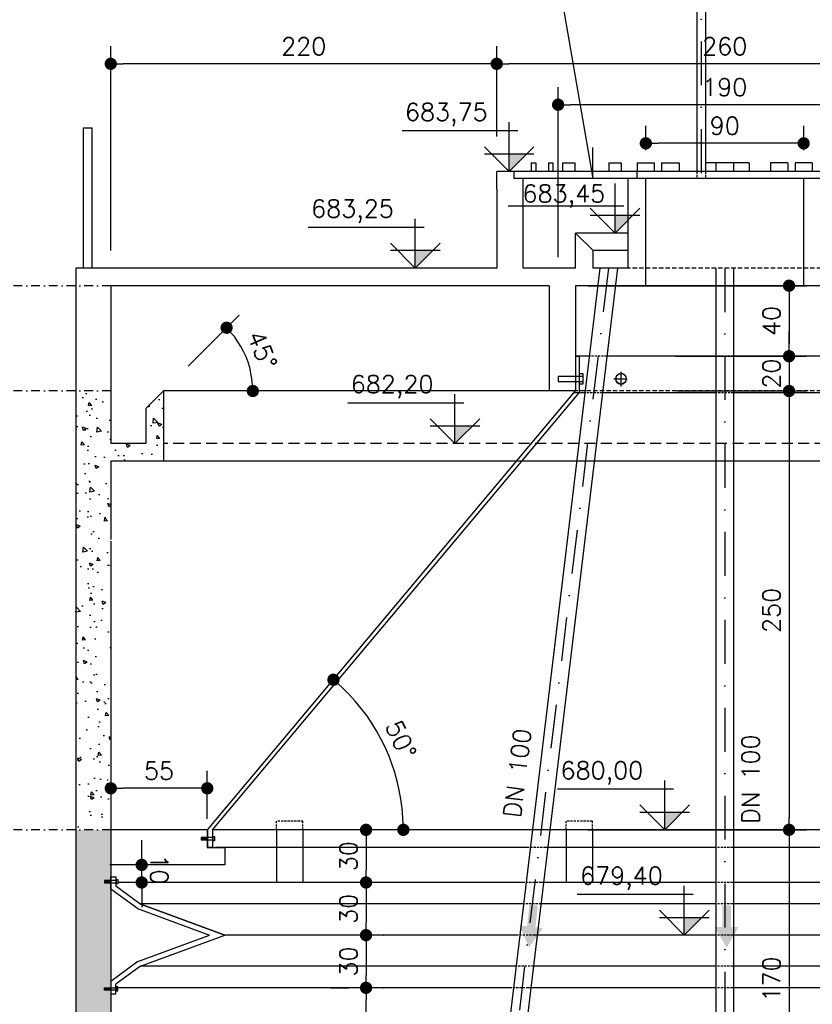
# Model space of a CAD drawing. Extents: x -5331 to -1301, y -1061 to 1809.
# Tile 9 of 25: x -4899 to -4447, y 937 to 1498. Entities that reach past the tile are written whole.
import ezdxf

# ---------------------------------------------------------------- set-up
doc = ezdxf.new("R2010")
doc.units = 0
doc.header["$LTSCALE"] = 10
doc.header["$MEASUREMENT"] = 0
for name, pattern in [('DASHDOT', [1, 0.5, -0.25, 0, -0.25]), ('HIDDEN', [0.375, 0.25, -0.125]), ('HIDDEN2', [0.1875, 0.125, -0.0625])]:
    doc.linetypes.add(name, pattern=pattern)
doc.layers.get('0').update_dxf_attribs({"linetype": 'CONTINUOUS'})
doc.layers.get('DEFPOINTS').update_dxf_attribs({"linetype": 'CONTINUOUS'})
for name, color, linetype in [('BAR-PECAS', 3, 'CONTINUOUS'), ('ELEVAÇÃO', 2, 'CONTINUOUS'), ('HITA', 150, 'CONTINUOUS'), ('PROJEÇAO', 9, 'HIDDEN')]:
    doc.layers.add(name, color=color, linetype=linetype)
doc.styles.add('ROMANS', font='romans.shx')
doc.dimstyles.new('DIM1', dxfattribs={"dimtxt": 10, "dimasz": 7, "dimexe": 10, "dimexo": 20, "dimgap": 5, "dimtad": 1, "dimdec": 0, "dimzin": 0, "dimdsep": 46, "dimtxsty": 'ROMANS', "dimblk1": 'DOT', "dimblk2": 'DOT', "dimsah": 1, "dimcen": 0, "dimclrd": 9, "dimclre": 9, "dimclrt": 3, "dimadec": 0, "dimazin": 0, "dimtfac": 1e-07, "dimtdec": 0, "dimtix": 1, "dimtmove": 2, "dimatfit": 3, "dimldrblk": 'DOT', "dimfxl": 0, "dimtolj": 1, "dimtzin": 0, "dimlwd": -1, "dimlwe": -1, "dimarcsym": 0})

# ---------------------------------------------------------------- blocks, each defined once
blk = doc.blocks.new('DOT')
at = {"color": 0, "linetype": 'ByBlock'}
blk.add_line((-0.5, 0), (-1, 0), dxfattribs=at)
at = {"color": 0, "linetype": 'ByBlock', "const_width": 0.5}
blk.add_lwpolyline([(-0.25, 0, 1), (0.25, 0, 1)], format="xyb", close=True, dxfattribs=at)
blk = doc.blocks.new('*D60')
at = {"color": 9}
blk.add_arc((-4204.04, 1036.6), 97.49, 134.028, 175.8852, dxfattribs=at)
at = {"layer": 'DEFPOINTS', "color": 0}
for p in [(-4371.34, 1236.6), (-4285.44, 1090.26), (-4819.61, 1036.6), (-4207.95, 1036.6), (-4203.71, 1036.21)]:
    blk.add_point(p, dxfattribs=at)
at = {"color": 9, "xscale": 7, "yscale": 7, "zscale": 7}
for p, rotation in [((-4266.59, 1111.38), 41.97064259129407), ((-4301.53, 1036.6), 267.9426135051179)]:
    blk.add_blockref('DOT', p, dxfattribs=dict(at, rotation=rotation))
at = {"color": 3, "insert": (-4301.42, 1082.11), "char_height": 10, "attachment_point": 5, "rotation": 64.9566, "style": 'ROMANS'}
blk.add_mtext('\\A1;50°', dxfattribs=at)
blk = doc.blocks.new('_DOT')
at = {"color": 0, "linetype": 'ByBlock'}
blk.add_line((-0.5, 0), (-1, 0), dxfattribs=at)
at = {"color": 0, "linetype": 'ByBlock', "const_width": 0.5}
blk.add_lwpolyline([(-0.25, 0, 1), (0.25, 0, 1)], format="xyb", close=True, dxfattribs=at)
blk = doc.blocks.new('*D62')
at = {"color": 9}
for p, q in [((-4524.81, 1286.6), (-4450.75, 1286.6)), ((-4460.75, 1279.6), (-4460.75, 1043.6)), ((-4575.29, 1036.6), (-4450.75, 1036.6))]:
    blk.add_line(p, q, dxfattribs=at)
at = {"layer": 'DEFPOINTS', "color": 0}
for p in [(-4544.81, 1286.6), (-4595.29, 1036.6), (-4460.75, 1036.6)]:
    blk.add_point(p, dxfattribs=at)
at = {"color": 9, "xscale": 7, "yscale": 7, "zscale": 7}
for p, rotation in [((-4460.75, 1286.6), 90), ((-4460.75, 1036.6), 270)]:
    blk.add_blockref('DOT', p, dxfattribs=dict(at, rotation=rotation))
at = {"color": 3, "insert": (-4470.75, 1161.6), "char_height": 10, "attachment_point": 5, "rotation": 90, "style": 'ROMANS'}
blk.add_mtext('\\A1;250', dxfattribs=at)
blk = doc.blocks.new('*D69')
at = {"color": 9}
for p, q in [((-4575.29, 1036.6), (-4450.75, 1036.6)), ((-4460.75, 1029.6), (-4460.75, 873.6)), ((-4575.29, 866.6), (-4450.75, 866.6))]:
    blk.add_line(p, q, dxfattribs=at)
at = {"layer": 'DEFPOINTS', "color": 0}
for p in [(-4595.29, 1036.6), (-4595.29, 866.6), (-4460.75, 866.6)]:
    blk.add_point(p, dxfattribs=at)
at = {"color": 9, "xscale": 7, "yscale": 7, "zscale": 7}
for p, rotation in [((-4460.75, 1036.6), 90), ((-4460.75, 866.6), 270)]:
    blk.add_blockref('DOT', p, dxfattribs=dict(at, rotation=rotation))
at = {"color": 3, "insert": (-4470.75, 951.6), "char_height": 10, "attachment_point": 5, "rotation": 90, "style": 'ROMANS'}
blk.add_mtext('\\A1;170', dxfattribs=at)
blk = doc.blocks.new('*D76')
at = {"color": 9}
for p, q in [((-4690.95, 1006.6), (-4691.89, 1006.6)), ((-4701.89, 999.6), (-4701.89, 983.6)), ((-4690.95, 976.6), (-4691.89, 976.6))]:
    blk.add_line(p, q, dxfattribs=at)
at = {"layer": 'DEFPOINTS', "color": 0}
for p in [(-4710.95, 1006.6), (-4710.95, 976.6), (-4701.89, 976.6)]:
    blk.add_point(p, dxfattribs=at)
at = {"color": 9, "xscale": 7, "yscale": 7, "zscale": 7}
for p, rotation in [((-4701.89, 1006.6), 90), ((-4701.89, 976.6), 270)]:
    blk.add_blockref('DOT', p, dxfattribs=dict(at, rotation=rotation))
at = {"color": 3, "insert": (-4711.89, 991.6), "char_height": 10, "attachment_point": 5, "rotation": 90, "style": 'ROMANS'}
blk.add_mtext('\\A1;30', dxfattribs=at)
blk = doc.blocks.new('*D77')
at = {"color": 9}
for p, q in [((-4721.89, 946.6), (-4711.89, 946.6)), ((-4701.89, 873.6), (-4701.89, 939.6)), ((-4721.89, 866.6), (-4711.89, 866.6))]:
    blk.add_line(p, q, dxfattribs=at)
at = {"layer": 'DEFPOINTS', "color": 0}
for p in [(-4701.89, 946.6), (-4701.89, 946.6), (-4701.89, 866.6)]:
    blk.add_point(p, dxfattribs=at)
at = {"color": 9, "xscale": 7, "yscale": 7, "zscale": 7}
for p, rotation in [((-4701.89, 946.6), 90), ((-4701.89, 866.6), 270)]:
    blk.add_blockref('DOT', p, dxfattribs=dict(at, rotation=rotation))
at = {"color": 3, "insert": (-4711.89, 906.6), "char_height": 10, "attachment_point": 5, "rotation": 90, "style": 'ROMANS'}
blk.add_mtext('\\A1;80', dxfattribs=at)
blk = doc.blocks.new('*D78')
at = {"color": 9}
for p, q in [((-4692.2, 976.6), (-4691.89, 976.6)), ((-4701.89, 969.6), (-4701.89, 953.6)), ((-4692.2, 946.6), (-4691.89, 946.6))]:
    blk.add_line(p, q, dxfattribs=at)
at = {"layer": 'DEFPOINTS', "color": 0}
for p in [(-4712.2, 976.6), (-4712.2, 946.6), (-4701.89, 946.6)]:
    blk.add_point(p, dxfattribs=at)
at = {"color": 9, "xscale": 7, "yscale": 7, "zscale": 7}
for p, rotation in [((-4701.89, 976.6), 90), ((-4701.89, 946.6), 270)]:
    blk.add_blockref('DOT', p, dxfattribs=dict(at, rotation=rotation))
at = {"color": 3, "insert": (-4711.89, 961.6), "char_height": 10, "attachment_point": 5, "rotation": 90, "style": 'ROMANS'}
blk.add_mtext('\\A1;30', dxfattribs=at)
blk = doc.blocks.new('*D79')
at = {"color": 9}
for p, q in [((-4829.8, 1023.62), (-4829.8, 1030.62)), ((-4829.78, 1006.61), (-4829.79, 1016.62)), ((-4817.2, 1016.64), (-4819.79, 1016.64)), ((-4817.19, 1006.63), (-4819.78, 1006.62)), ((-4829.77, 999.61), (-4829.76, 992.61))]:
    blk.add_line(p, q, dxfattribs=at)
at = {"layer": 'DEFPOINTS', "color": 0}
for p in [(-4837.2, 1016.62), (-4829.79, 1016.62), (-4837.19, 1006.6)]:
    blk.add_point(p, dxfattribs=at)
at = {"color": 9, "xscale": 7, "yscale": 7, "zscale": 7}
for p, rotation in [((-4829.79, 1016.62), 270.0686911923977), ((-4829.78, 1006.61), 90.06869119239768)]:
    blk.add_blockref('DOT', p, dxfattribs=dict(at, rotation=rotation))
at = {"color": 3, "insert": (-4819.78, 1014.07), "char_height": 10, "attachment_point": 5, "rotation": 270.0687, "style": 'ROMANS'}
blk.add_mtext('\\A1;10', dxfattribs=at)
blk = doc.blocks.new('*D80')
at = {"color": 9}
for p, q in [((-4792.41, 1042.87), (-4792.41, 1070.25)), ((-4799.41, 1060.25), (-4840.41, 1060.25))]:
    blk.add_line(p, q, dxfattribs=at)
at = {"layer": 'DEFPOINTS', "color": 0}
for p in [(-4847.41, 1060.25), (-4847.41, 1022.87), (-4792.41, 1022.87)]:
    blk.add_point(p, dxfattribs=at)
at = {"color": 9, "xscale": 7, "yscale": 7, "zscale": 7, "rotation": 180}
blk.add_blockref('DOT', (-4847.41, 1060.25), dxfattribs=at)
at = {"color": 9, "xscale": 7, "yscale": 7, "zscale": 7}
blk.add_blockref('DOT', (-4792.41, 1060.25), dxfattribs=at)
at = {"color": 3, "insert": (-4819.91, 1070.25), "char_height": 10, "attachment_point": 5, "style": 'ROMANS'}
blk.add_mtext('\\A1;55', dxfattribs=at)
blk = doc.blocks.new('*D81')
at = {"color": 9}
for p, q in [((-4690.95, 1036.6), (-4691.89, 1036.6)), ((-4701.89, 1029.6), (-4701.89, 1013.6)), ((-4690.95, 1006.6), (-4691.89, 1006.6))]:
    blk.add_line(p, q, dxfattribs=at)
at = {"layer": 'DEFPOINTS', "color": 0}
for p in [(-4710.95, 1036.6), (-4710.95, 1006.6), (-4701.89, 1006.6)]:
    blk.add_point(p, dxfattribs=at)
at = {"color": 9, "xscale": 7, "yscale": 7, "zscale": 7}
for p, rotation in [((-4701.89, 1036.6), 90), ((-4701.89, 1006.6), 270)]:
    blk.add_blockref('DOT', p, dxfattribs=dict(at, rotation=rotation))
at = {"color": 3, "insert": (-4711.89, 1021.6), "char_height": 10, "attachment_point": 5, "rotation": 90, "style": 'ROMANS'}
blk.add_mtext('\\A1;30', dxfattribs=at)
blk = doc.blocks.new('*D82')
at = {"color": 9}
for p, q in [((-4847.41, 1366.6), (-4847.41, 1482.98)), ((-4627.41, 1431.6), (-4627.41, 1482.98)), ((-4634.41, 1472.98), (-4840.41, 1472.98))]:
    blk.add_line(p, q, dxfattribs=at)
at = {"layer": 'DEFPOINTS', "color": 0}
for p in [(-4847.41, 1472.98), (-4627.41, 1411.6), (-4847.41, 1346.6)]:
    blk.add_point(p, dxfattribs=at)
at = {"color": 9, "xscale": 7, "yscale": 7, "zscale": 7, "rotation": 180}
blk.add_blockref('DOT', (-4847.41, 1472.98), dxfattribs=at)
at = {"color": 9, "xscale": 7, "yscale": 7, "zscale": 7}
blk.add_blockref('DOT', (-4627.41, 1472.98), dxfattribs=at)
at = {"color": 3, "insert": (-4737.41, 1482.98), "char_height": 10, "attachment_point": 5, "style": 'ROMANS'}
blk.add_mtext('\\A1;220', dxfattribs=at)
blk = doc.blocks.new('*D83')
at = {"color": 9}
blk.add_line((-4803.27, 1300.75), (-4774.31, 1329.71), dxfattribs=at)
blk.add_arc((-4817.41, 1286.6), 50.96, 7.8766, 37.1234, dxfattribs=at)
at = {"layer": 'DEFPOINTS', "color": 0}
for p in [(-4768.19, 1299.79), (-4817.41, 1286.6), (-4817.41, 1286.6), (-4667.41, 1286.6), (-4827.41, 1276.6)]:
    blk.add_point(p, dxfattribs=at)
at = {"color": 9, "xscale": 7, "yscale": 7, "zscale": 7}
for p, rotation in [((-4781.38, 1322.64), 131.0616926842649), ((-4766.45, 1286.6), 273.9383073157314)]:
    blk.add_blockref('DOT', p, dxfattribs=dict(at, rotation=rotation))
at = {"color": 3, "insert": (-4761.09, 1309.93), "char_height": 10, "attachment_point": 5, "rotation": 292.5, "style": 'ROMANS'}
blk.add_mtext('\\A1;45°', dxfattribs=at)
blk = doc.blocks.new('*D84')
at = {"color": 9}
for p, q in [((-4627.41, 1431.6), (-4627.41, 1482.98)), ((-4367.41, 1431.6), (-4367.41, 1482.98)), ((-4374.41, 1472.98), (-4620.41, 1472.98))]:
    blk.add_line(p, q, dxfattribs=at)
at = {"layer": 'DEFPOINTS', "color": 0}
for p in [(-4627.41, 1472.98), (-4627.41, 1411.6), (-4367.41, 1411.6)]:
    blk.add_point(p, dxfattribs=at)
at = {"color": 9, "xscale": 7, "yscale": 7, "zscale": 7, "rotation": 180}
blk.add_blockref('DOT', (-4627.41, 1472.98), dxfattribs=at)
at = {"color": 9, "xscale": 7, "yscale": 7, "zscale": 7}
blk.add_blockref('DOT', (-4367.41, 1472.98), dxfattribs=at)
at = {"color": 3, "insert": (-4497.41, 1482.98), "char_height": 10, "attachment_point": 5, "style": 'ROMANS'}
blk.add_mtext('\\A1;260', dxfattribs=at)
blk = doc.blocks.new('*D88')
at = {"color": 9}
for p, q in [((-4592.41, 1362.82), (-4592.41, 1459.69)), ((-4402.41, 1362.82), (-4402.41, 1459.69)), ((-4409.41, 1449.69), (-4585.41, 1449.69))]:
    blk.add_line(p, q, dxfattribs=at)
at = {"layer": 'DEFPOINTS', "color": 0}
for p in [(-4592.41, 1449.69), (-4592.41, 1342.82), (-4402.41, 1342.82)]:
    blk.add_point(p, dxfattribs=at)
at = {"color": 9, "xscale": 7, "yscale": 7, "zscale": 7, "rotation": 180}
blk.add_blockref('DOT', (-4592.41, 1449.69), dxfattribs=at)
at = {"color": 9, "xscale": 7, "yscale": 7, "zscale": 7}
blk.add_blockref('DOT', (-4402.41, 1449.69), dxfattribs=at)
at = {"color": 3, "insert": (-4497.41, 1459.69), "char_height": 10, "attachment_point": 5, "style": 'ROMANS'}
blk.add_mtext('\\A1;190', dxfattribs=at)
blk = doc.blocks.new('*D89')
at = {"color": 9}
for p, q in [((-4460.75, 1313.4), (-4460.75, 1320.4)), ((-4514.31, 1306.4), (-4450.75, 1306.4)), ((-4460.75, 1306.4), (-4460.75, 1286.6)), ((-4493.07, 1286.6), (-4450.75, 1286.6)), ((-4460.75, 1279.6), (-4460.75, 1272.6))]:
    blk.add_line(p, q, dxfattribs=at)
at = {"layer": 'DEFPOINTS', "color": 0}
for p in [(-4534.31, 1306.4), (-4513.07, 1286.6), (-4460.75, 1286.6)]:
    blk.add_point(p, dxfattribs=at)
at = {"color": 9, "xscale": 7, "yscale": 7, "zscale": 7}
for p, rotation in [((-4460.75, 1306.4), 270), ((-4460.75, 1286.6), 90)]:
    blk.add_blockref('DOT', p, dxfattribs=dict(at, rotation=rotation))
at = {"color": 3, "insert": (-4470.75, 1296.5), "char_height": 10, "attachment_point": 5, "rotation": 90, "style": 'ROMANS'}
blk.add_mtext('\\A1;20', dxfattribs=at)
blk = doc.blocks.new('*D90')
at = {"color": 9}
for p, q in [((-4575.29, 1346.6), (-4450.75, 1346.6)), ((-4460.75, 1339.6), (-4460.75, 1313.4)), ((-4525.55, 1306.4), (-4450.75, 1306.4))]:
    blk.add_line(p, q, dxfattribs=at)
at = {"layer": 'DEFPOINTS', "color": 0}
for p in [(-4595.29, 1346.6), (-4545.55, 1306.4), (-4460.75, 1306.4)]:
    blk.add_point(p, dxfattribs=at)
at = {"color": 9, "xscale": 7, "yscale": 7, "zscale": 7}
for p, rotation in [((-4460.75, 1346.6), 90), ((-4460.75, 1306.4), 270)]:
    blk.add_blockref('DOT', p, dxfattribs=dict(at, rotation=rotation))
at = {"color": 3, "insert": (-4470.75, 1326.5), "char_height": 10, "attachment_point": 5, "rotation": 90, "style": 'ROMANS'}
blk.add_mtext('\\A1;40', dxfattribs=at)
blk = doc.blocks.new('*D91')
at = {"color": 9}
for p, q in [((-4542.41, 1423.82), (-4542.41, 1437.69)), ((-4452.41, 1423.82), (-4452.41, 1437.69)), ((-4459.41, 1427.69), (-4535.41, 1427.69))]:
    blk.add_line(p, q, dxfattribs=at)
at = {"layer": 'DEFPOINTS', "color": 0}
for p in [(-4542.41, 1427.69), (-4542.41, 1403.82), (-4452.41, 1403.82)]:
    blk.add_point(p, dxfattribs=at)
at = {"color": 9, "xscale": 7, "yscale": 7, "zscale": 7, "rotation": 180}
blk.add_blockref('DOT', (-4542.41, 1427.69), dxfattribs=at)
at = {"color": 9, "xscale": 7, "yscale": 7, "zscale": 7}
blk.add_blockref('DOT', (-4452.41, 1427.69), dxfattribs=at)
at = {"color": 3, "insert": (-4497.41, 1437.69), "char_height": 10, "attachment_point": 5, "style": 'ROMANS'}
blk.add_mtext('\\A1;90', dxfattribs=at)
blk = doc.blocks.new('*D183')
at = {"color": 9}
blk.add_arc((-4792.23, 1036.6), 111.61, 3.5941, 46.4006, dxfattribs=at)
at = {"layer": 'DEFPOINTS', "color": 0}
for p in [(-4582.41, 1286.6), (-4685.3, 1068.61), (-4792.23, 1036.6), (-4789.41, 1036.6), (-4202.6, 1036.6)]:
    blk.add_point(p, dxfattribs=at)
at = {"color": 9, "xscale": 7, "yscale": 7, "zscale": 7}
for p, rotation in [((-4720.48, 1122.1), 138.1976494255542), ((-4680.62, 1036.6), 271.7970332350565)]:
    blk.add_blockref('DOT', p, dxfattribs=dict(at, rotation=rotation))
at = {"color": 3, "insert": (-4682.01, 1087.99), "char_height": 10, "attachment_point": 5, "rotation": 294.9973, "style": 'ROMANS'}
blk.add_mtext('\\A1;50°', dxfattribs=at)

msp = doc.modelspace()

# ---------------------------------------------------------------- hatches: boundary and pattern name
h = msp.add_hatch()
h.set_pattern_fill('AR-CONC', color=9, scale=3, style=0)
h.set_pattern_definition([(130, (-6773.341, 422.594), (-21.5178, -1.88256), [2.25, -24.75]), (185, (-6773.34, 422.594), (4.16254, 22.56576), [1.8, -19.8]), (79.5486, (-6775.134, 422.437), (-17.35528, 20.68319), [1.9122, -21.03426]), (133.8158, (-6773.34, 428.594), (-32.01723, -4.96557), [3.375, -37.125]), (83.3644, (-6776.01, 428.18), (-28.0399, 29.22354), [2.8683, -31.5514]), (188.8158, (-6773.34, 428.594), (-28.03986, 29.22356), [2.7, -29.7]), (159, (-6776.341, 427.094), (-17.90721, -12.07857), [2.25, -24.75]), (214, (-6776.34, 427.094), (-7.29946, 21.7545), [1.8, -19.8]), (108.5486, (-6777.833, 426.087), (-25.20668, 9.67591), [1.9122, -21.03426]), (142.5, (-6773.341, 422.594), (-0.364796, 9.986816), [0, -19.56, 0, -20.1, 0, -19.875]), (172.5, (-6773.341, 422.594), (-7.892086, 11.83235), [0, -11.46, 0, -19.11, 0, -7.575]), (212.5, (-6766.651, 422.594), (-16.014673, -0.676646), [0, -7.5, 0, -23.4, 0, -31.05]), (222.5, (-6763.651, 422.594), (-17.495585, 3.00315), [0, -9.75, 0, -15.54, 0, -22.05])])
h.paths.add_polyline_path([(-4867.41, 1286.6), (-4847.41, 1286.6), (-4847.41, 1256.6), (-4827.41, 1256.6), (-4827.41, 1276.6), (-4817.41, 1286.6), (-4817.41, 1246.6), (-4847.41, 1246.6), (-4847.41, 1036.6), (-4867.41, 1036.6)])
h = msp.add_hatch()
h.set_pattern_fill('AR-CONC', color=9, scale=3, style=0)
h.set_pattern_definition([(50, (0, 0), (21.517805, -1.882564), [2.25, -24.75]), (355, (0, 0), (-4.16254, 22.56576), [1.8, -19.8]), (100.4514, (1.793, -0.157), (17.35528, 20.68319), [1.91221, -21.03426]), (46.1842, (0, 6), (32.01723, -4.96557), [3.375, -37.125]), (96.6356, (2.668, 5.586), (28.03988, 29.22354), [2.8683, -31.5514]), (351.1842, (0, 6), (28.03986, 29.22356), [2.7, -29.7]), (21, (3, 4.5), (17.90721, -12.078567), [2.25, -24.75]), (326, (3, 4.5), (7.29946, 21.7545), [1.8, -19.8]), (71.4514, (4.492, 3.493), (25.20668, 9.675915), [1.91221, -21.03426]), (37.5, (0, 0), (0.364796, 9.986816), [0, -19.56, 0, -20.1, 0, -19.875]), (7.5, (0, 0), (7.892086, 11.832351), [0, -11.46, 0, -19.11, 0, -7.575]), (327.5, (-6.69, 0), (16.014673, -0.676646), [0, -7.5, 0, -23.4, 0, -31.05]), (317.5, (-9.69, 0), (17.495585, 3.00315), [0, -9.75, 0, -15.54, 0, -22.05])])
h.paths.add_polyline_path([(-4847.41, 945.29), (-4850.94, 945.28), (-4850.94, 946.64), (-4847.41, 946.65), (-4847.41, 950.25), (-4847.41, 1006.43), (-4851.01, 1006.43), (-4851.01, 1007.79), (-4847.41, 1007.79), (-4847.41, 1009.89), (-4847.41, 1036.6), (-4867.41, 1036.6), (-4867.41, 866.6), (-4847.41, 866.6)])
h.paths.add_polyline_path([(-4847.41, 866.6), (-4867.41, 866.6), (-4867.41, 831.6), (-4847.41, 831.6)])
h.paths.add_polyline_path([(-4847.41, 831.6), (-4867.41, 831.6), (-4867.41, 706.6), (-4847.41, 706.6)])
h.paths.add_polyline_path([(-4847.41, 706.6), (-4867.41, 706.6), (-4867.41, 646.6), (-4887.41, 646.6), (-4887.41, 626.6), (-4147.43, 626.6), (-4147.41, 646.6), (-4343.17, 646.6), (-4343.17, 642.32), (-4344.67, 642.32), (-4344.67, 646.6), (-4496.82, 646.6), (-4496.82, 642.32), (-4498.32, 642.32), (-4498.32, 646.6), (-4535.34, 646.6), (-4535.34, 646.6), (-4535.34, 646.6), (-4650.15, 646.6), (-4650.15, 642.32), (-4651.65, 642.32), (-4651.65, 646.6), (-4847.41, 646.6)])
at = {"linetype": 'Continuous'}
for points in [[(-4610.1, 981.64), (-4614.46, 982.11), (-4608.99, 969.68), (-4600.96, 980.63), (-4605.33, 981.11), (-4603.98, 993.36), (-4608.75, 993.88)], [(-4498.7, 981.24), (-4503.09, 981.24), (-4496.3, 969.48), (-4489.52, 981.24), (-4493.9, 981.24), (-4493.9, 993.56), (-4498.7, 993.56)]]:
    msp.add_hatch(color=1, dxfattribs=at).paths.add_polyline_path(points)
at = {"layer": 'ELEVAÇÃO'}
for points in [[(-4620.32, 1421.75), (-4610.17, 1421.75), (-4620.32, 1411.6)], [(-4559.9, 1386.75), (-4549.76, 1386.75), (-4559.9, 1376.6)], [(-4673.8, 1366.75), (-4663.66, 1366.75), (-4673.8, 1356.6)], [(-4651.2, 1266.75), (-4641.06, 1266.75), (-4651.2, 1256.6)], [(-4531.62, 1046.75), (-4521.47, 1046.75), (-4531.62, 1036.6)], [(-4520.48, 986.75), (-4510.34, 986.75), (-4520.48, 976.6)]]:
    msp.add_hatch(color=256, dxfattribs=at).paths.add_polyline_path(points)

# ---------------------------------------------------------------- linework, layer by layer
at = {"color": 9, "linetype": 'DASHDOT', "ltscale": 5}
for p, q in [((-4510.91, 1686.17), (-4510.91, 1407.6)), ((-4563.65, 1356.59), (-4643.42, 692.87)), ((-4497.41, 1356.6), (-4497.41, 675.37))]:
    msp.add_line(p, q, dxfattribs=at)
at = {"color": 3}
for p, q in [((-4513.41, 1659.7), (-4513.41, 1411.6)), ((-4508.41, 1659.7), (-4508.41, 1411.6)), ((-4607.68, 1416.6), (-4605.09, 1416.6)), ((-4607.68, 1416.6), (-4607.68, 1411.6)), ((-4605.09, 1416.6), (-4605.09, 1411.6)), ((-4597.95, 1416.6), (-4597.95, 1411.6)), ((-4597.95, 1416.6), (-4595.36, 1416.6)), ((-4595.36, 1416.6), (-4595.36, 1411.6)), ((-4589.86, 1416.6), (-4582.78, 1416.6)), ((-4589.86, 1416.6), (-4589.86, 1411.6)), ((-4582.78, 1416.6), (-4582.78, 1411.6)), ((-4563.45, 1416.6), (-4556.38, 1416.6)), ((-4563.45, 1416.6), (-4563.45, 1411.6)), ((-4556.38, 1416.6), (-4556.38, 1411.6)), ((-4547.26, 1416.6), (-4537.6, 1416.6)), ((-4547.26, 1416.6), (-4547.26, 1411.6)), ((-4537.6, 1416.6), (-4537.6, 1411.6)), ((-4501.59, 1416.6), (-4508.41, 1416.6)), ((-4492.41, 1416.6), (-4502.41, 1416.6)), ((-4502.41, 1416.6), (-4502.41, 1411.6)), ((-4483.58, 1416.6), (-4493.24, 1416.6)), ((-4492.41, 1416.6), (-4492.41, 1411.6)), ((-4483.58, 1416.6), (-4483.58, 1411.6)), ((-4447.56, 1416.6), (-4457.22, 1416.6)), ((-4457.22, 1416.6), (-4457.22, 1411.6)), ((-4447.56, 1416.6), (-4447.56, 1411.6)), ((-4552.41, 1376.6), (-4582.41, 1376.6)), ((-4552.41, 1366.6), (-4572.41, 1366.6)), ((-4568.69, 1356.57), (-4637.47, 783.2)), ((-4558.61, 1356.6), (-4627.67, 782.02)), ((-4502.41, 1356.6), (-4502.41, 783.26)), ((-4492.41, 1356.6), (-4492.44, 783.26)), ((-4452.41, 1346.6), (-4542.41, 1346.6)), ((-4582.41, 1306.4), (-4580.41, 1306.4)), ((-4580.41, 1306.4), (-4580.41, 1285.63)), ((-4792.23, 1036.6), (-4582.41, 1286.6)), ((-4789.41, 1036.6), (-4580.41, 1285.63)), ((-4792.41, 1036.6), (-4847.86, 1036.6)), ((-4792.41, 1036.6), (-4792.4, 1026.6)), ((-4792.23, 1036.6), (-4792.23, 1026.77)), ((-4789.41, 1036.6), (-4789.41, 1026.77)), ((-4792.4, 1026.6), (-4782.4, 1026.6)), ((-4792.23, 1026.77), (-4789.41, 1026.77)), ((-4782.4, 1026.6), (-4782.39, 1016.66)), ((-4782.39, 1016.67), (-4847.86, 1016.6)), ((-4847.41, 1009.89), (-4844.58, 1009.89)), ((-4847.41, 1002.77), (-4847.41, 1009.89)), ((-4844.58, 1009.89), (-4844.58, 1004.42)), ((-4830.8, 994.4), (-4844.58, 1004.42)), ((-4832.23, 991.73), (-4847.41, 1002.77)), ((-4612.13, 994.4), (-4830.97, 994.4)), ((-4782.41, 976.6), (-4830.8, 994.4)), ((-4830.8, 994.4), (-4782.41, 976.6)), ((-4502.86, 994.4), (-4602.15, 994.4)), ((-4392.68, 994.4), (-4492.86, 994.4)), ((-4832.23, 991.73), (-4791.1, 976.6)), ((-4831.94, 961.56), (-4791.1, 976.6)), ((-4830.51, 958.89), (-4782.41, 976.6)), ((-4831.94, 961.56), (-4847.41, 950.25)), ((-4830.51, 958.89), (-4844.51, 948.66)), ((-4616.39, 958.89), (-4830.51, 958.89)), ((-4502.86, 958.89), (-4606.41, 958.89)), ((-4388.41, 958.89), (-4492.86, 958.89)), ((-4847.41, 950.25), (-4847.41, 943.18)), ((-4844.5, 943.19), (-4844.51, 948.66)), ((-4847.41, 943.18), (-4844.5, 943.19))]:
    msp.add_line(p, q, dxfattribs=at)
at = {"color": 9}
for p, q in [((-4593.25, 1527.53), (-4572.65, 1407.73)), ((-4572.65, 1407.73), (-4572.52, 1425.3)), ((-4556.56, 1297.5), (-4556.56, 1289.16)), ((-4560.71, 1293.54), (-4553.11, 1293.54))]:
    msp.add_line(p, q, dxfattribs=at)
at = {"color": 4}
for p, q in [((-4533.42, 1416.6), (-4523.42, 1416.6)), ((-4533.42, 1416.6), (-4533.42, 1411.6)), ((-4523.42, 1416.6), (-4523.42, 1411.6)), ((-4471.41, 1416.6), (-4471.41, 1411.6)), ((-4461.41, 1416.6), (-4471.41, 1416.6)), ((-4461.41, 1416.6), (-4461.41, 1411.6))]:
    msp.add_line(p, q, dxfattribs=at)
at = {"color": 5}
for p, q in [((-4367.41, 1411.6), (-4627.41, 1411.6)), ((-4627.41, 1401.6), (-4627.41, 1411.6)), ((-4617.41, 1407.6), (-4617.41, 1411.6)), ((-4547.41, 1407.6), (-4547.41, 1411.6)), ((-4377.41, 1407.6), (-4617.41, 1407.6)), ((-4612.41, 1356.6), (-4612.41, 1407.6)), ((-4552.41, 1356.6), (-4552.41, 1407.6)), ((-4542.41, 1346.6), (-4542.41, 1407.6)), ((-4452.41, 1346.6), (-4452.41, 1407.6)), ((-4627.41, 1401.6), (-4627.41, 1356.6)), ((-4582.41, 1356.6), (-4582.41, 1376.6)), ((-4572.41, 1366.6), (-4582.41, 1376.6)), ((-4572.41, 1356.6), (-4572.41, 1366.6)), ((-4627.41, 1356.6), (-4867.41, 1356.6)), ((-4867.41, 1356.6), (-4867.41, 1256.6)), ((-4582.41, 1356.6), (-4612.41, 1356.6)), ((-4552.41, 1356.6), (-4572.41, 1356.6)), ((-4597.41, 1346.6), (-4847.41, 1346.6)), ((-4847.41, 1346.6), (-4847.41, 1256.6)), ((-4597.41, 1346.6), (-4597.41, 1286.6)), ((-4582.41, 1346.6), (-4582.41, 1286.6)), ((-4542.41, 1346.6), (-4582.41, 1346.6)), ((-4412.41, 1346.6), (-4452.41, 1346.6)), ((-4582.41, 1286.6), (-4597.41, 1286.6)), ((-4867.41, 1266.6), (-4867.41, 646.6)), ((-4867.41, 1266.6), (-4867.41, 1201.92)), ((-4847.41, 1266.6), (-4847.41, 1256.6)), ((-4847.41, 1246.6), (-4847.41, 1201.92)), ((-4847.41, 1201.06), (-4847.41, 646.6))]:
    msp.add_line(p, q, dxfattribs=at)
at = {"color": 7, "linetype": 'HIDDEN2'}
for p, q in [((-4513.41, 1411.6), (-4513.41, 1407.6)), ((-4508.41, 1411.6), (-4508.41, 1407.6)), ((-4564.64, 1306.43), (-4574.71, 1306.4)), ((-4492.41, 1306.4), (-4502.41, 1306.4)), ((-4567.22, 1285.49), (-4577.29, 1285.49)), ((-4492.41, 1285.49), (-4502.41, 1285.49)), ((-4737.86, 1041.6), (-4752.86, 1041.6)), ((-4752.86, 1036.6), (-4752.86, 1041.6)), ((-4737.86, 1036.6), (-4737.86, 1041.6)), ((-4587.86, 1036.6), (-4587.86, 1041.6)), ((-4572.86, 1041.6), (-4587.86, 1041.6)), ((-4572.86, 1036.6), (-4572.86, 1041.6)), ((-4599.5, 1026.6), (-4609.5, 1026.6)), ((-4492.86, 1026.6), (-4502.86, 1026.6)), ((-4601.98, 1006.6), (-4611.97, 1006.6)), ((-4492.86, 1006.6), (-4502.86, 1006.6)), ((-4605.69, 976.6), (-4615.68, 976.6)), ((-4492.86, 976.6), (-4502.86, 976.6)), ((-4609.41, 946.6), (-4619.39, 946.6)), ((-4492.86, 946.6), (-4502.86, 946.6))]:
    msp.add_line(p, q, dxfattribs=at)
at = {"color": 7, "linetype": 'HIDDEN'}
for p, q in [((-4442.41, 1356.6), (-4552.41, 1356.6)), ((-4412.41, 1286.6), (-4582.41, 1286.6))]:
    msp.add_line(p, q, dxfattribs=at)
at = {"color": 9, "linetype": 'DASHDOT'}
for p, q in [((-4847.41, 1346.6), (-5024.4, 1346.6)), ((-4847.41, 1286.6), (-5024.4, 1286.6)), ((-4847.41, 1036.6), (-5024.4, 1036.6))]:
    msp.add_line(p, q, dxfattribs=at)
at = {"color": 7}
for p, q in [((-4574.71, 1306.4), (-4582.41, 1306.4)), ((-4502.41, 1306.4), (-4564.64, 1306.43)), ((-4430.18, 1306.4), (-4492.41, 1306.4)), ((-4592.33, 1295.04), (-4592.33, 1292.04)), ((-4592.33, 1295.04), (-4580.41, 1295.04)), ((-4592.33, 1292.04), (-4580.41, 1292.04)), ((-4580.41, 1295.04), (-4578.38, 1295.04)), ((-4580.41, 1292.04), (-4578.38, 1292.04)), ((-4597.41, 1286.6), (-4817.41, 1286.6)), ((-4577.29, 1285.49), (-4583.35, 1285.49)), ((-4502.41, 1285.49), (-4567.22, 1285.49)), ((-4427.66, 1285.49), (-4492.41, 1285.49)), ((-4177.41, 1246.6), (-4817.41, 1246.6)), ((-4795.61, 1030.97), (-4795.61, 1032.32)), ((-4795.32, 1030.97), (-4795.32, 1032.32)), ((-4795.32, 1030.97), (-4795.32, 1032.32)), ((-4795.04, 1030.97), (-4795.04, 1032.32)), ((-4795.04, 1030.97), (-4795.04, 1032.32)), ((-4794.75, 1030.97), (-4794.75, 1032.32)), ((-4794.75, 1030.97), (-4794.75, 1032.32)), ((-4794.46, 1030.97), (-4794.46, 1032.32)), ((-4794.46, 1030.97), (-4794.46, 1032.32)), ((-4794.17, 1030.97), (-4794.17, 1032.32)), ((-4794.17, 1030.97), (-4794.17, 1032.32)), ((-4793.88, 1030.97), (-4793.88, 1032.32)), ((-4793.88, 1030.97), (-4793.88, 1032.32)), ((-4793.59, 1030.97), (-4793.59, 1032.32)), ((-4793.59, 1030.97), (-4793.59, 1032.32)), ((-4793.3, 1030.97), (-4793.3, 1032.32)), ((-4793.3, 1030.97), (-4793.3, 1032.32)), ((-4793.01, 1030.97), (-4793.01, 1032.32)), ((-4202.6, 1036.6), (-4789.41, 1036.6)), ((-4752.86, 1036.6), (-4752.86, 1006.6)), ((-4737.86, 1036.6), (-4737.86, 1006.6)), ((-4587.86, 1036.6), (-4587.86, 1006.6)), ((-4572.86, 1036.6), (-4572.86, 1006.6)), ((-4609.5, 1026.6), (-4787.67, 1026.6)), ((-4737.86, 1026.6), (-4752.86, 1026.6)), ((-4502.86, 1026.6), (-4599.5, 1026.6)), ((-4572.86, 1026.6), (-4587.86, 1026.6)), ((-4395.32, 1026.6), (-4492.86, 1026.6)), ((-4850.83, 1006.43), (-4850.83, 1007.79)), ((-4850.54, 1006.43), (-4850.54, 1007.79)), ((-4850.54, 1006.43), (-4850.54, 1007.79)), ((-4850.25, 1006.43), (-4850.25, 1007.79)), ((-4850.25, 1006.43), (-4850.25, 1007.79)), ((-4849.96, 1006.43), (-4849.96, 1007.79)), ((-4849.96, 1006.43), (-4849.96, 1007.79)), ((-4849.67, 1006.43), (-4849.67, 1007.79)), ((-4849.67, 1006.43), (-4849.67, 1007.79)), ((-4849.38, 1006.43), (-4849.38, 1007.79)), ((-4849.38, 1006.43), (-4849.38, 1007.79)), ((-4849.09, 1006.43), (-4849.09, 1007.79)), ((-4849.09, 1006.43), (-4849.09, 1007.79)), ((-4848.8, 1006.43), (-4848.8, 1007.79)), ((-4848.8, 1006.43), (-4848.8, 1007.79)), ((-4848.51, 1006.43), (-4848.51, 1007.79)), ((-4848.51, 1006.43), (-4848.51, 1007.79)), ((-4848.23, 1006.43), (-4848.23, 1007.79)), ((-4611.97, 1006.6), (-4843.46, 1006.6)), ((-4737.86, 1006.6), (-4752.86, 1006.6)), ((-4502.86, 1006.6), (-4601.98, 1006.6)), ((-4572.86, 1006.6), (-4587.86, 1006.6)), ((-4392.84, 1006.6), (-4492.86, 1006.6)), ((-4615.68, 976.6), (-4782.41, 976.6)), ((-4502.86, 976.6), (-4605.69, 976.6)), ((-4389.12, 976.6), (-4492.86, 976.6)), ((-4850.75, 946.64), (-4850.75, 945.28)), ((-4850.47, 946.64), (-4850.46, 945.28)), ((-4850.18, 946.64), (-4850.17, 945.28)), ((-4849.89, 946.64), (-4849.88, 945.28)), ((-4849.6, 946.64), (-4849.6, 945.28)), ((-4849.31, 946.64), (-4849.31, 945.28)), ((-4849.02, 946.64), (-4849.02, 945.29)), ((-4848.73, 946.64), (-4848.73, 945.29)), ((-4848.44, 946.64), (-4848.44, 945.29)), ((-4848.15, 946.64), (-4848.15, 945.29)), ((-4619.39, 946.6), (-4843.39, 946.6)), ((-4502.86, 946.6), (-4609.41, 946.6)), ((-4385.4, 946.6), (-4492.86, 946.6))]:
    msp.add_line(p, q, dxfattribs=at)
at = {"color": 5, "linetype": 'Continuous'}
for p, q in [((-4827.41, 1276.6), (-4817.41, 1286.6)), ((-4827.41, 1276.6), (-4817.41, 1286.6)), ((-4817.41, 1286.6), (-4817.41, 1246.6)), ((-4827.41, 1276.6), (-4827.41, 1256.6)), ((-4827.41, 1256.6), (-4847.41, 1256.6)), ((-4817.41, 1246.6), (-4847.41, 1246.6))]:
    msp.add_line(p, q, dxfattribs=at)
at = {"color": 3, "linetype": 'HIDDEN2'}
for p, q in [((-4602.15, 994.4), (-4612.13, 994.4)), ((-4492.86, 994.4), (-4502.86, 994.4)), ((-4606.41, 958.89), (-4616.39, 958.89)), ((-4492.86, 958.89), (-4502.86, 958.89))]:
    msp.add_line(p, q, dxfattribs=at)
at = {"color": 7}
msp.add_lwpolyline([(-4580.41, 1296.54), (-4578.38, 1296.54), (-4578.38, 1290.54), (-4580.41, 1290.54)], dxfattribs=at)
for points in [[(-4789.02, 1032.32), (-4795.8, 1032.32), (-4795.8, 1030.97), (-4789.02, 1030.97)], [(-4789.02, 1032.83), (-4788.25, 1032.83), (-4788.25, 1030.37), (-4789.02, 1030.37)], [(-4844.24, 1007.79), (-4851.01, 1007.79), (-4851.01, 1006.43), (-4844.24, 1006.43)], [(-4844.24, 1008.29), (-4843.46, 1008.29), (-4843.46, 1005.84), (-4844.24, 1005.84)], [(-4844.16, 945.3), (-4850.94, 945.28), (-4850.94, 946.64), (-4844.16, 946.65)], [(-4844.16, 944.79), (-4843.39, 944.79), (-4843.39, 947.25), (-4844.17, 947.25)]]:
    msp.add_lwpolyline(points, close=True, dxfattribs=at)
at = {"color": 3}
msp.add_circle((-4556.56, 1293.54), 3, dxfattribs=at)
at = {"color": 3, "linetype": 'Continuous'}
msp.add_arc((-4556.56, 1293.54), 3, 37.6256, 308.2492, dxfattribs=at)
at = {"layer": 'BAR-PECAS', "color": 3}
for p, q in [((-4862.9, 1436.6), (-4858.1, 1436.6)), ((-4862.9, 1356.6), (-4862.9, 1436.6)), ((-4858.1, 1356.6), (-4858.1, 1436.6))]:
    msp.add_line(p, q, dxfattribs=at)
at = {"layer": 'DEFPOINTS', "color": 0, "linetype": 'ByBlock'}
msp.add_point((-4732.41, 1346.6), dxfattribs=at)
at = {"layer": 'ELEVAÇÃO', "color": 3, "linetype": 'Continuous'}
for p, q in [((-4620.32, 1411.6), (-4620.32, 1439.72)), ((-4615.32, 1434.72), (-4681.36, 1434.72)), ((-4620.32, 1411.6), (-4634.46, 1425.75)), ((-4620.32, 1411.6), (-4606.17, 1425.75)), ((-4634.46, 1421.75), (-4606.17, 1421.75)), ((-4559.9, 1376.6), (-4559.9, 1404.72)), ((-4554.9, 1391.97), (-4620.94, 1391.97)), ((-4559.9, 1376.6), (-4574.04, 1390.75)), ((-4574.04, 1386.75), (-4545.76, 1386.75)), ((-4559.9, 1376.6), (-4545.76, 1390.75)), ((-4673.8, 1356.6), (-4673.8, 1384.72)), ((-4668.8, 1379.72), (-4734.85, 1379.72)), ((-4673.8, 1356.6), (-4687.94, 1370.75)), ((-4673.8, 1356.6), (-4659.66, 1370.75)), ((-4687.94, 1366.75), (-4659.66, 1366.75)), ((-4651.2, 1256.6), (-4651.2, 1284.72)), ((-4646.2, 1279.72), (-4712.25, 1279.72)), ((-4651.2, 1256.6), (-4665.34, 1270.75)), ((-4651.2, 1256.6), (-4637.06, 1270.75)), ((-4665.34, 1266.75), (-4637.06, 1266.75)), ((-4531.62, 1036.6), (-4531.62, 1064.72)), ((-4526.62, 1059.72), (-4592.66, 1059.72)), ((-4531.62, 1036.6), (-4545.76, 1050.75)), ((-4531.62, 1036.6), (-4517.47, 1050.75)), ((-4545.76, 1046.75), (-4517.47, 1046.75)), ((-4520.48, 976.6), (-4520.48, 1004.72)), ((-4515.48, 999.72), (-4581.53, 999.72)), ((-4520.48, 976.6), (-4534.62, 990.75)), ((-4520.48, 976.6), (-4506.34, 990.75)), ((-4534.62, 986.75), (-4506.34, 986.75))]:
    msp.add_line(p, q, dxfattribs=at)
at = {"layer": 'HITA', "color": 5}
msp.add_line((-4847.41, 1199.43), (-4847.41, 666.6), dxfattribs=at)
at = {"layer": 'PROJEÇAO', "ltscale": 2.5}
msp.add_line((-4177.41, 1256.6), (-4817.41, 1256.6), dxfattribs=at)

# ---------------------------------------------------------------- texts
at = {"color": 3, "style": 'ROMANS'}
for s, p in [('683,75', (-4679.71, 1440.52)), ('683,45', (-4612.69, 1394.13)), ('683,25', (-4733.19, 1385.52)), ('682,20', (-4710.59, 1285.52)), ('680,00', (-4591.01, 1065.52)), ('679,40', (-4579.87, 1005.52))]:
    msp.add_text(s, height=10, dxfattribs=at).set_placement(p)
for rotation, p in [(82.9374, (-4613.86, 1043.04)), (90, (-4477.69, 1039.93))]:
    msp.add_text('DN 100', height=10, rotation=rotation, dxfattribs=at).set_placement(p)

# ---------------------------------------------------------------- dimensions: what is measured, and where the dimension line sits
at = {"color": 2}
for base, p1, p2, angle, override, picture, middle in [((-4847.41, 1472.98), (-4627.41, 1411.6), (-4847.41, 1346.6), 180, {"dimclrd": 9, "dimclre": 9, "dimclrt": 3}, '*D82', (-4737.41, 1482.98)), ((-4627.41, 1472.98), (-4367.41, 1411.6), (-4627.41, 1411.6), 180, {"dimclrd": 9, "dimclre": 9, "dimclrt": 3}, '*D84', (-4497.41, 1482.98)), ((-4592.41, 1449.69), (-4402.41, 1342.82), (-4592.41, 1342.82), 180, {"dimclrd": 9, "dimclre": 9, "dimclrt": 3}, '*D88', (-4497.41, 1459.69)), ((-4542.41, 1427.69), (-4452.41, 1403.82), (-4542.41, 1403.82), 180, {"dimclrd": 9, "dimclre": 9, "dimclrt": 3}, '*D91', (-4497.41, 1437.69)), ((-4460.75, 1306.4), (-4595.29, 1346.6), (-4545.55, 1306.4), 90, {"dimclrd": 9, "dimclre": 9, "dimclrt": 3}, '*D90', (-4470.75, 1326.5)), ((-4460.75, 1286.6), (-4534.31, 1306.4), (-4513.07, 1286.6), 90, {"dimclrd": 9, "dimclre": 9, "dimclrt": 3}, '*D89', (-4470.75, 1296.5)), ((-4460.75, 1036.6), (-4544.81, 1286.6), (-4595.29, 1036.6), 90, {"dimclrd": 9, "dimclre": 9, "dimclrt": 3}, '*D62', (-4470.75, 1161.6)), ((-4847.41, 1060.25), (-4792.41, 1022.87), (-4847.41, 1022.87), 180, {"dimse2": 1, "dimclrd": 9, "dimclre": 9, "dimclrt": 3}, '*D80', (-4819.91, 1070.25)), ((-4460.75, 866.6), (-4595.29, 1036.6), (-4595.29, 866.6), 90, {"dimclrd": 9, "dimclre": 9, "dimclrt": 3}, '*D69', (-4470.75, 951.6)), ((-4701.89, 946.6), (-4701.89, 866.6), (-4701.89, 946.6), 90, {"dimclrd": 9, "dimclre": 9, "dimclrt": 3}, '*D77', (-4711.89, 906.6))]:
    dim = msp.add_linear_dim(base=base, p1=p1, p2=p2, angle=angle, dimstyle='DIM1', override=override, dxfattribs=at)
    dim.commit()
    dim.dimension.update_dxf_attribs({"geometry": picture, "text_midpoint": middle})
for base, line1, line2, picture, middle in [((-4768.19, 1299.79), ((-4667.41, 1286.6), (-4817.41, 1286.6)), ((-4827.41, 1276.6), (-4817.41, 1286.6)), '*D83', (-4761.09, 1309.93)), ((-4285.44, 1090.26), ((-4203.71, 1036.21), (-4371.34, 1236.6)), ((-4819.61, 1036.6), (-4207.95, 1036.6)), '*D60', (-4301.42, 1082.11))]:
    dim = msp.add_angular_dim_2l(base=base, line1=line1, line2=line2, dimstyle='DIM1', override={"dimclrd": 9, "dimclre": 9, "dimclrt": 3}, dxfattribs=at)
    dim.commit()
    dim.dimension.update_dxf_attribs({"geometry": picture, "text_midpoint": middle})
dim = msp.add_angular_dim_2l(base=(-4685.3, 1068.61), line1=((-4202.6, 1036.6), (-4789.41, 1036.6)), line2=((-4792.23, 1036.6), (-4582.41, 1286.6)), dimstyle='DIM1', dxfattribs=at)
dim.commit()
dim.dimension.update_dxf_attribs({"geometry": '*D183', "text_midpoint": (-4682.01, 1087.99)})
for p1, p2, distance, picture, middle in [((-4710.95, 1036.6), (-4710.95, 1006.6), 9.06, '*D81', (-4711.89, 1021.6)), ((-4710.95, 1006.6), (-4710.95, 976.6), 9.06, '*D76', (-4711.89, 991.6)), ((-4712.2, 976.6), (-4712.2, 946.6), 10.31, '*D78', (-4711.89, 961.6))]:
    dim = msp.add_aligned_dim(p1=p1, p2=p2, distance=distance, dimstyle='DIM1', override={"dimclrd": 9, "dimclre": 9, "dimclrt": 3}, dxfattribs=at)
    dim.commit()
    dim.dimension.update_dxf_attribs({"geometry": picture, "text_midpoint": middle})
dim = msp.add_linear_dim(base=(-4829.79, 1016.62), p1=(-4837.19, 1006.6), p2=(-4837.2, 1016.62), angle=90.0687, dimstyle='DIM1', override={"dimclrd": 9, "dimclre": 9, "dimclrt": 3}, dxfattribs=at)
dim.commit()
dim.dimension.update_dxf_attribs({"geometry": '*D79', "text_midpoint": (-4819.78, 1014.07), "dimtype": 161})

doc.saveas('drawing.dxf')
